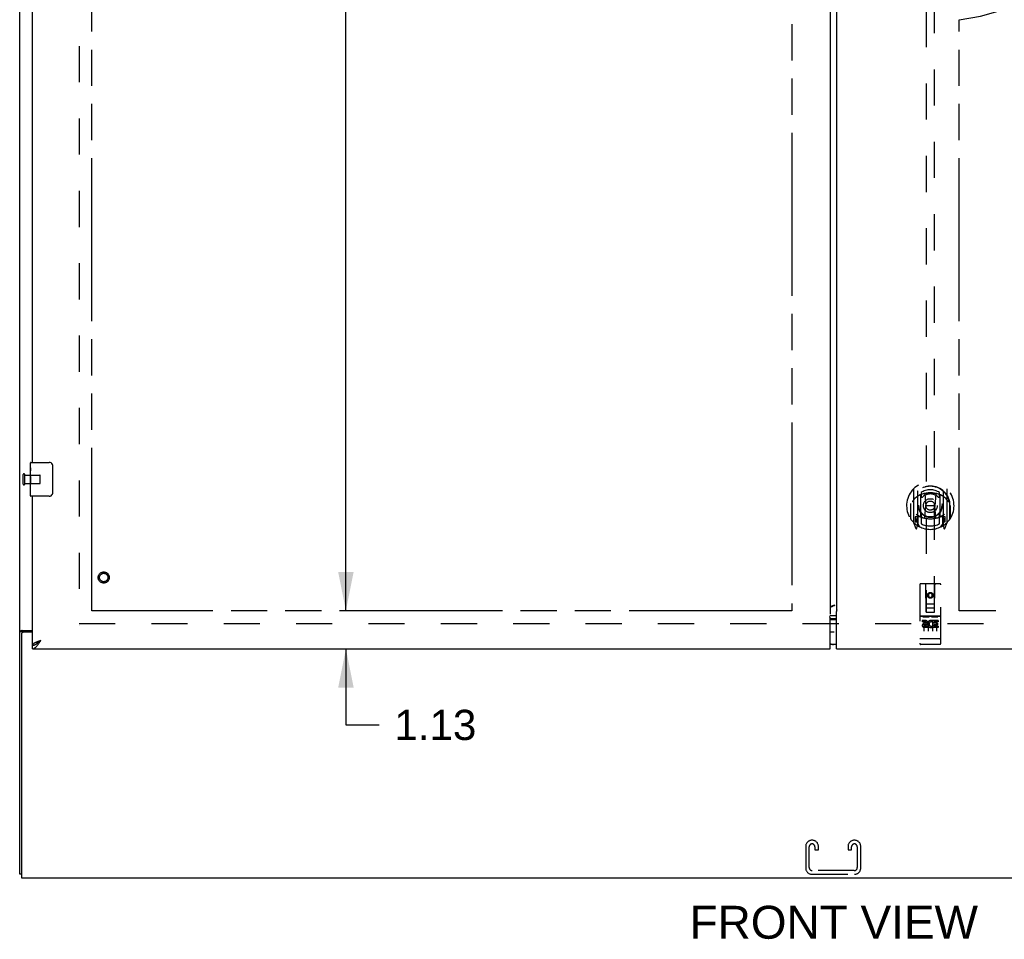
# Model space of a CAD drawing. Header units: inches. Extents: x 0 to 194, y 0 to 126.
# Tile 3 of 15: x 40 to 69, y 31 to 58. Entities that reach past the tile are written whole.
import ezdxf

# ---------------------------------------------------------------- set-up
doc = ezdxf.new("R2010")
doc.units = ezdxf.units.IN
doc.header["$LTSCALE"] = 10.674419
doc.header["$MEASUREMENT"] = 0
doc.linetypes.add('HIDDEN', pattern=[0.2, 0.1, -0.1])
doc.linetypes.add('PHANTOM', pattern=[0.8, 0.45, -0.05, 0.1, -0.05, 0.1, -0.05])
doc.layers.get('0').update_dxf_attribs({"linetype": 'CONTINUOUS'})
for name, color, linetype in [('02___PRT_ALL_AXES', 7, 'CONTINUOUS'), ('AVAILABLE_DOOR_SPACE', 7, 'CONTINUOUS'), ('DEFAULT_2', 8, 'HIDDEN'), ('DIMENSIONS', 7, 'CONTINUOUS'), ('GASKET', 7, 'CONTINUOUS')]:
    doc.layers.add(name, color=color, linetype=linetype)
doc.styles.get("Standard").update_dxf_attribs({"font": 'arial.ttf'})
doc.dimstyles.new('DIMSTYLE_3', dxfattribs={"dimtxt": 0.890486, "dimasz": 1.141649, "dimexe": 0.09, "dimexo": 0.07, "dimgap": 0.039, "dimtad": 0, "dimtih": 1, "dimtoh": 1, "dimzin": 4, "dimdsep": 46, "dimtxsty": 'Standard', "dimblk": '_FILLED', "dimblk1": '_FILLED', "dimblk2": '_FILLED', "dimcen": 0.09, "dimazin": 1, "dimtfac": 1, "dimtdec": 3, "dimtofl": 0, "dimtmove": 0, "dimatfit": 3, "dimldrblk": '_FILLED', "dimfxl": 1, "dimtolj": 1, "dimtzin": 4, "dimarcsym": 0})

# ---------------------------------------------------------------- blocks, each defined once
blk = doc.blocks.new('_FILLED')
at = {"color": 0, "linetype": 'ByBlock'}
blk.add_solid([(0, 0), (-1, 0.2), (-1, -0.2)], dxfattribs=at)
blk = doc.blocks.new('*D16')
at = {"layer": 'DIMENSIONS', "color": 2, "linetype": 'Continuous'}
for p, q in [((62.714, 74.073), (60.735, 74.073)), ((63.839, 74.073), (66.123, 74.073))]:
    blk.add_line(p, q, dxfattribs=at)
at = {"layer": 'DIMENSIONS', "color": 2, "linetype": 'Continuous', "xscale": 1.1416490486, "yscale": 1.1416490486, "zscale": 1.1416490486}
blk.add_blockref('_FILLED', (62.714, 74.073), dxfattribs=at)
at = {"layer": 'DIMENSIONS', "color": 2, "linetype": 'Continuous', "xscale": 1.1416490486, "yscale": 1.1416490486, "zscale": 1.1416490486, "rotation": 180}
blk.add_blockref('_FILLED', (63.839, 74.073), dxfattribs=at)
at = {"layer": 'DIMENSIONS', "color": 2, "linetype": 'Continuous', "insert": (60.29, 74.518), "char_height": 0.8905, "width": 2.41987, "attachment_point": 3, "line_spacing_factor": 0.9}
blk.add_mtext('1.13', dxfattribs=at)
blk = doc.blocks.new('*D20')
at = {"layer": 'DIMENSIONS', "color": 2, "linetype": 'Continuous'}
for p, q in [((49.557, 40.713), (49.557, 42.996)), ((49.557, 39.588), (49.557, 37.345)), ((49.557, 37.345), (50.539, 37.345))]:
    blk.add_line(p, q, dxfattribs=at)
at = {"layer": 'DIMENSIONS', "color": 2, "linetype": 'Continuous', "xscale": 1.1416490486, "yscale": 1.1416490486, "zscale": 1.1416490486}
for p, rotation in [((49.557, 40.713), 270), ((49.557, 39.588), 90)]:
    blk.add_blockref('_FILLED', p, dxfattribs=dict(at, rotation=rotation))
at = {"layer": 'DIMENSIONS', "color": 2, "linetype": 'Continuous', "insert": (50.985, 37.79), "char_height": 0.8905, "width": 2.41987, "attachment_point": 1, "line_spacing_factor": 0.9}
blk.add_mtext('1.13', dxfattribs=at)
blk = doc.blocks.new('*D21')
at = {"layer": 'DIMENSIONS', "color": 2, "linetype": 'Continuous'}
for p, q in [((49.557, 88.963), (49.557, 65.728)), ((49.557, 40.713), (49.557, 62.612))]:
    blk.add_line(p, q, dxfattribs=at)
at = {"layer": 'DIMENSIONS', "color": 2, "linetype": 'Continuous', "xscale": 1.1416490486, "yscale": 1.1416490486, "zscale": 1.1416490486}
for p, rotation in [((49.557, 88.963), 90), ((49.557, 40.713), 270)]:
    blk.add_blockref('_FILLED', p, dxfattribs=dict(at, rotation=rotation))
at = {"layer": 'DIMENSIONS', "color": 2, "linetype": 'Continuous', "insert": (49.557, 65.283), "char_height": 0.8905, "width": 3.11174, "attachment_point": 2, "line_spacing_factor": 0.9}
blk.add_mtext('48.25\\Ptyp.', dxfattribs=at)

msp = doc.modelspace()

# ---------------------------------------------------------------- linework, layer by layer
at = {"color": 3, "linetype": 'Continuous'}
for p, q in [((39.933, 32.942), (39.933, 92.734)), ((63.839, 89.064), (63.839, 40.612)), ((64.027, 88.929), (64.027, 40.747)), ((40.308, 45.088), (40.308, 64.338)), ((40.308, 39.692), (40.308, 44.088)), ((63.982, 40.877), (63.962, 40.87)), ((64.027, 40.747), (64.034, 40.747)), ((64.027, 39.588), (64.027, 40.688)), ((64.034, 40.747), (64.036, 40.743)), ((64.036, 40.743), (64.038, 40.741)), ((63.839, 39.588), (63.839, 40.478)), ((63.863, 40.573), (64.027, 40.573)), ((39.979, 40.119), (39.968, 40.115)), ((40.003, 40.13), (40.308, 40.13)), ((39.985, 40.018), (39.985, 32.838)), ((40.308, 40.078), (40.045, 40.078)), ((40.555, 39.834), (40.525, 39.823)), ((40.308, 39.588), (63.839, 39.588)), ((64.027, 39.588), (87.558, 39.588)), ((39.985, 32.838), (87.881, 32.838))]:
    msp.add_line(p, q, dxfattribs=at)
at = {"color": 7, "linetype": 'Continuous'}
for p, q in [((40.248, 44.927), (40.248, 45.073)), ((40.263, 45.088), (40.803, 45.088)), ((40.903, 44.988), (40.903, 44.188)), ((40.248, 44.669), (40.248, 44.703)), ((40.248, 44.472), (40.248, 44.504)), ((40.248, 44.103), (40.248, 44.242)), ((40.803, 44.088), (40.263, 44.088)), ((63.839, 40.458), (64.027, 40.458)), ((64.027, 40.474), (63.863, 40.474)), ((40.037, 40.09), (39.933, 40.09)), ((40.037, 40.078), (40.037, 40.09)), ((40.308, 39.588), (40.308, 39.692)), ((64.027, 39.718), (63.839, 39.718)), ((39.985, 32.942), (39.933, 32.942))]:
    msp.add_line(p, q, dxfattribs=at)
for points in [[(40.896, 45.024), (40.898, 45.018), (40.9, 45.012), (40.901, 45.006), (40.902, 45), (40.903, 44.994), (40.903, 44.988)], [(40.903, 44.188), (40.903, 44.182), (40.902, 44.175), (40.901, 44.169), (40.9, 44.163), (40.898, 44.157), (40.896, 44.152)], [(63.863, 40.474), (63.858, 40.474), (63.853, 40.474), (63.848, 40.474), (63.844, 40.475), (63.839, 40.475)], [(40.077, 40.13), (40.077, 40.128), (40.077, 40.126), (40.077, 40.125), (40.076, 40.123), (40.075, 40.121), (40.074, 40.12), (40.073, 40.118), (40.072, 40.116), (40.07, 40.115), (40.068, 40.113), (40.066, 40.112), (40.064, 40.111), (40.062, 40.11), (40.06, 40.108), (40.058, 40.107), (40.055, 40.106), (40.053, 40.105), (40.05, 40.104), (40.048, 40.102), (40.046, 40.101), (40.044, 40.1), (40.042, 40.098), (40.04, 40.097), (40.039, 40.095), (40.038, 40.094), (40.038, 40.092), (40.037, 40.091), (40.037, 40.09)], [(40.422, 39.728), (40.431, 39.734), (40.441, 39.74), (40.45, 39.746), (40.46, 39.753), (40.469, 39.761), (40.479, 39.768), (40.488, 39.776), (40.498, 39.784), (40.507, 39.792), (40.517, 39.8), (40.526, 39.809), (40.536, 39.817), (40.545, 39.826), (40.555, 39.834)], [(40.555, 39.834), (40.544, 39.828), (40.534, 39.821), (40.524, 39.815), (40.514, 39.808), (40.505, 39.802), (40.495, 39.795), (40.486, 39.789), (40.478, 39.783), (40.469, 39.776), (40.461, 39.77), (40.454, 39.763), (40.447, 39.757), (40.44, 39.75), (40.435, 39.744), (40.43, 39.737), (40.425, 39.731), (40.424, 39.729)], [(40.308, 39.692), (40.318, 39.692), (40.327, 39.693), (40.337, 39.694), (40.346, 39.696), (40.355, 39.698), (40.365, 39.701), (40.374, 39.704), (40.384, 39.708), (40.393, 39.712), (40.403, 39.717)], [(40.403, 39.717), (40.412, 39.722), (40.422, 39.728)]]:
    msp.add_lwpolyline(points, dxfattribs=at)
at = {"color": 3, "linetype": 'Continuous'}
for points in [[(63.852, 40.822), (63.848, 40.819), (63.845, 40.815), (63.843, 40.812), (63.841, 40.808), (63.84, 40.805), (63.839, 40.802)], [(63.852, 40.822), (63.861, 40.824), (63.876, 40.83), (63.891, 40.835), (63.906, 40.841), (63.921, 40.848), (63.936, 40.855), (63.952, 40.862), (63.967, 40.869), (63.982, 40.877)], [(63.962, 40.87), (63.952, 40.867), (63.942, 40.863), (63.932, 40.86), (63.923, 40.856), (63.914, 40.853), (63.905, 40.85), (63.896, 40.846), (63.889, 40.843), (63.881, 40.839), (63.874, 40.836), (63.868, 40.832), (63.862, 40.829), (63.857, 40.826), (63.852, 40.822)], [(64.038, 40.741), (64.039, 40.74), (64.04, 40.739), (64.04, 40.738), (64.04, 40.738), (64.04, 40.737), (64.04, 40.737), (64.04, 40.736), (64.039, 40.736), (64.039, 40.735), (64.038, 40.734), (64.038, 40.734), (64.037, 40.733), (64.037, 40.732), (64.036, 40.73), (64.036, 40.729), (64.035, 40.727), (64.034, 40.726), (64.034, 40.723), (64.033, 40.721), (64.032, 40.719), (64.032, 40.717), (64.031, 40.714), (64.03, 40.711), (64.03, 40.709), (64.029, 40.706), (64.029, 40.703), (64.028, 40.7), (64.028, 40.696), (64.027, 40.693), (64.027, 40.688)], [(63.828, 40.53), (63.827, 40.529), (63.827, 40.529), (63.826, 40.528), (63.826, 40.528), (63.826, 40.527), (63.826, 40.527), (63.826, 40.526), (63.827, 40.526), (63.827, 40.525), (63.827, 40.525), (63.828, 40.524), (63.828, 40.523), (63.829, 40.522), (63.829, 40.522), (63.83, 40.521), (63.83, 40.52), (63.831, 40.518), (63.832, 40.516), (63.832, 40.514), (63.833, 40.513), (63.833, 40.511), (63.834, 40.509), (63.835, 40.506), (63.835, 40.504), (63.836, 40.501), (63.836, 40.498), (63.837, 40.496), (63.837, 40.493), (63.838, 40.49), (63.838, 40.486), (63.839, 40.482), (63.839, 40.478)], [(63.833, 40.537), (63.831, 40.535), (63.83, 40.533), (63.828, 40.53)], [(63.838, 40.575), (63.839, 40.575), (63.844, 40.574), (63.848, 40.574), (63.853, 40.573), (63.858, 40.573), (63.863, 40.573)], [(39.968, 40.115), (39.964, 40.114), (39.96, 40.113), (39.957, 40.112), (39.954, 40.11), (39.951, 40.109), (39.948, 40.108), (39.946, 40.106), (39.943, 40.105), (39.941, 40.103), (39.939, 40.102), (39.937, 40.1), (39.936, 40.098), (39.935, 40.097), (39.934, 40.095), (39.934, 40.093), (39.933, 40.092), (39.933, 40.09)], [(40.003, 40.13), (40.001, 40.129), (39.999, 40.127), (39.996, 40.126), (39.993, 40.125), (39.99, 40.123), (39.987, 40.122), (39.983, 40.121), (39.979, 40.119)], [(40.525, 39.823), (40.51, 39.818), (40.496, 39.812), (40.481, 39.807), (40.467, 39.801), (40.453, 39.796), (40.44, 39.79), (40.427, 39.785), (40.415, 39.78)], [(40.45, 39.682), (40.46, 39.694), (40.469, 39.707), (40.479, 39.72), (40.488, 39.733), (40.498, 39.747), (40.507, 39.761), (40.517, 39.775), (40.526, 39.79), (40.536, 39.805), (40.545, 39.819), (40.555, 39.834)], [(40.415, 39.78), (40.403, 39.774), (40.391, 39.769), (40.38, 39.763), (40.37, 39.758), (40.361, 39.752), (40.352, 39.747), (40.344, 39.741), (40.336, 39.736), (40.33, 39.73), (40.324, 39.725), (40.319, 39.719), (40.315, 39.714), (40.312, 39.708), (40.31, 39.703), (40.309, 39.697), (40.308, 39.692)], [(40.308, 39.588), (40.318, 39.588), (40.327, 39.59), (40.337, 39.592), (40.346, 39.595), (40.355, 39.599), (40.365, 39.604), (40.374, 39.61), (40.384, 39.616), (40.393, 39.623), (40.403, 39.631), (40.412, 39.64), (40.422, 39.65), (40.431, 39.66), (40.441, 39.671), (40.45, 39.682)]]:
    msp.add_lwpolyline(points, dxfattribs=at)
at = {"color": 7, "linetype": 'Continuous'}
for centre, radius, start, end in [((40.263, 45.073), 0.015, 90, 180), ((40.803, 44.988), 0.1, 21.1999, 90), ((40.263, 44.103), 0.015, 180, 270), ((40.803, 44.188), 0.1, 270, 338.7946), ((63.937, 40.278), 0.18, 90, 122.8157), ((63.937, 39.898), 0.18, 237.1843, 270)]:
    msp.add_arc(centre, radius, start, end, dxfattribs=at)
at = {"color": 3, "linetype": 'Continuous'}
msp.add_arc((40.045, 40.018), 0.06, 90, 180, dxfattribs=at)
at = {"layer": '02___PRT_ALL_AXES', "color": 7, "linetype": 'Continuous'}
for p, q in [((40.248, 44.927), (40.248, 45.073)), ((40.248, 44.669), (40.248, 44.926)), ((40.254, 44.871), (40.248, 44.871)), ((40.255, 44.703), (40.255, 44.839)), ((40.248, 44.703), (40.255, 44.703)), ((40.248, 44.103), (40.248, 44.667)), ((40.25, 44.64), (40.248, 44.64)), ((40.248, 44.508), (40.254, 44.508)), ((40.248, 44.472), (40.255, 44.472)), ((40.249, 44.642), (40.251, 44.62)), ((40.255, 44.242), (40.255, 44.472)), ((40.248, 44.41), (40.255, 44.41)), ((40.248, 44.242), (40.255, 44.242))]:
    msp.add_line(p, q, dxfattribs=at)
at = {"layer": '02___PRT_ALL_AXES', "color": 8, "linetype": 'HIDDEN'}
for p, q in [((40.08, 44.464), (40.08, 44.712)), ((40.08, 44.712), (40.527, 44.712)), ((40.08, 44.464), (40.527, 44.464)), ((67.08, 40.549), (66.515, 40.549)), ((66.653, 40.427), (66.561, 40.427)), ((66.561, 40.427), (66.561, 40.384)), ((66.653, 40.384), (66.561, 40.384)), ((66.874, 40.391), (66.861, 40.372)), ((66.87, 40.416), (66.874, 40.414)), ((67.03, 40.427), (66.874, 40.427)), ((66.874, 40.427), (66.874, 40.414)), ((66.874, 40.391), (66.874, 40.213)), ((67.03, 40.384), (66.916, 40.384)), ((66.916, 40.384), (66.916, 40.341)), ((67.03, 40.427), (67.03, 40.384)), ((66.657, 40.341), (66.611, 40.341)), ((66.653, 40.3), (66.625, 40.3)), ((66.717, 40.256), (66.625, 40.256)), ((66.717, 40.213), (66.625, 40.213)), ((66.717, 40.256), (66.717, 40.213)), ((66.849, 40.261), (66.866, 40.222)), ((67.03, 40.213), (66.874, 40.213)), ((67.008, 40.341), (66.916, 40.341)), ((67.008, 40.298), (66.916, 40.298)), ((66.916, 40.298), (66.916, 40.256)), ((67.03, 40.256), (66.916, 40.256)), ((67.008, 40.341), (67.008, 40.298)), ((67.03, 40.256), (67.03, 40.213)), ((67.08, 39.721), (66.515, 39.721))]:
    msp.add_line(p, q, dxfattribs=at)
at = {"layer": '02___PRT_ALL_AXES', "color": 7, "linetype": 'Continuous'}
for points in [[(40.248, 44.927), (40.248, 44.923), (40.249, 44.919), (40.249, 44.913), (40.25, 44.907), (40.251, 44.9), (40.252, 44.893), (40.253, 44.884), (40.253, 44.876)], [(40.253, 44.876), (40.254, 44.867), (40.255, 44.858), (40.255, 44.849), (40.255, 44.839)], [(40.248, 44.669), (40.248, 44.661), (40.249, 44.652), (40.249, 44.642)], [(40.251, 44.62), (40.252, 44.608), (40.253, 44.596), (40.254, 44.584), (40.255, 44.571), (40.255, 44.559), (40.255, 44.546), (40.255, 44.533), (40.255, 44.52), (40.254, 44.508), (40.253, 44.495), (40.252, 44.483)]]:
    msp.add_lwpolyline(points, dxfattribs=at)
at = {"layer": '02___PRT_ALL_AXES', "color": 8, "linetype": 'HIDDEN'}
for centre, radius in [((42.412, 41.692), 0.124), ((66.798, 41.166), 0.085)]:
    msp.add_circle(centre, radius, dxfattribs=at)
for centre, radius, start, end in [((66.653, 40.363), 0.0635, 270, 90), ((66.653, 40.362), 0.0219, 280.307, 90), ((66.824, 40.32), 0.107, 64.2636, 293.4027), ((66.824, 40.32), 0.0639, 54.8895, 293.4026), ((66.625, 40.278), 0.0644, 102.2995, 270.0775), ((66.625, 40.278), 0.0219, 89.9011, 270)]:
    msp.add_arc(centre, radius, start, end, dxfattribs=at)
at = {"layer": '02___PRT_ALL_AXES', "color": 7, "linetype": 'Continuous'}
msp.add_ellipse((40.511, 44.504), major_axis=(0.263, 0), ratio=0.432808, start_param=3.141593, end_param=3.321581, dxfattribs=at)
at = {"layer": 'AVAILABLE_DOOR_SPACE', "color": 4, "linetype": 'PHANTOM'}
for p, q in [((42.058, 40.713), (42.058, 88.963)), ((62.714, 88.963), (62.714, 40.713)), ((67.652, 40.713), (67.652, 58.142)), ((62.714, 40.713), (42.058, 40.713)), ((85.808, 40.713), (67.652, 40.713))]:
    msp.add_line(p, q, dxfattribs=at)
msp.add_arc((66.798, 64.838), 6.75, 277.2685, 360, dxfattribs=at)
at = {"layer": 'DEFAULT_2', "color": 8, "linetype": 'HIDDEN'}
for p, q in [((41.683, 89.39), (41.683, 40.286)), ((66.673, 62.668), (66.673, 40.666)), ((66.923, 40.666), (66.923, 62.668)), ((40.037, 44.446), (40.037, 44.73)), ((40.08, 44.446), (40.08, 44.73)), ((40.537, 44.474), (40.537, 44.702)), ((66.298, 44.293), (66.298, 43.326)), ((66.415, 44.24), (66.415, 43.223)), ((66.423, 44.235), (66.423, 43.232)), ((66.523, 44.195), (66.523, 44.092)), ((67.073, 44.092), (67.073, 44.195)), ((67.173, 44.235), (67.173, 43.232)), ((67.18, 44.24), (67.18, 43.223)), ((67.298, 43.326), (67.298, 44.293)), ((66.223, 43.876), (66.223, 43.879)), ((66.223, 43.419), (66.223, 43.876)), ((66.515, 43.491), (66.515, 44.123)), ((66.635, 44.149), (66.665, 43.81)), ((66.96, 44.149), (66.93, 43.81)), ((67.08, 44.123), (67.08, 43.491)), ((67.373, 43.876), (67.373, 43.879)), ((67.373, 43.419), (67.373, 43.876)), ((66.215, 43.81), (66.23, 43.81)), ((66.215, 43.81), (66.215, 43.421)), ((66.635, 43.465), (66.665, 43.81)), ((66.93, 43.81), (66.665, 43.81)), ((66.961, 43.465), (66.93, 43.81)), ((67.38, 43.81), (67.365, 43.81)), ((67.38, 43.81), (67.38, 43.421)), ((66.302, 43.315), (66.372, 43.14)), ((66.415, 43.481), (66.355, 43.481)), ((66.355, 43.481), (66.355, 43.331)), ((66.355, 43.331), (66.415, 43.331)), ((66.393, 43.404), (66.364, 43.358)), ((66.368, 43.351), (66.423, 43.351)), ((66.493, 43.182), (66.423, 43.291)), ((66.425, 43.464), (66.425, 43.256)), ((66.515, 43.482), (66.443, 43.482)), ((66.511, 43.484), (66.445, 43.484)), ((66.523, 43.531), (66.523, 43.278)), ((67.073, 43.278), (67.073, 43.531)), ((67.153, 43.482), (67.08, 43.482)), ((67.15, 43.484), (67.085, 43.484)), ((67.173, 43.291), (67.103, 43.182)), ((67.17, 43.256), (67.17, 43.464)), ((67.173, 43.351), (67.228, 43.351)), ((67.24, 43.481), (67.18, 43.481)), ((67.18, 43.331), (67.24, 43.331)), ((67.232, 43.358), (67.203, 43.404)), ((67.223, 43.14), (67.293, 43.315)), ((67.24, 43.331), (67.24, 43.481)), ((66.394, 43.24), (66.398, 43.237)), ((66.401, 43.143), (66.415, 43.223)), ((67.18, 43.223), (67.195, 43.143)), ((67.201, 43.239), (67.202, 43.24)), ((67.202, 43.24), (67.202, 43.24)), ((67.202, 43.24), (67.202, 43.24)), ((66.485, 41.476), (66.485, 39.751)), ((67.08, 41.506), (66.515, 41.506)), ((66.671, 40.666), (66.668, 41.476)), ((66.924, 40.666), (66.928, 41.476)), ((67.11, 39.751), (67.11, 41.476)), ((66.798, 41.238), (66.735, 41.202)), ((66.735, 41.202), (66.745, 41.196)), ((66.735, 41.202), (66.735, 41.13)), ((66.735, 41.13), (66.745, 41.136)), ((66.735, 41.13), (66.798, 41.094)), ((66.798, 41.227), (66.745, 41.196)), ((66.745, 41.196), (66.745, 41.136)), ((66.745, 41.136), (66.798, 41.105)), ((66.86, 41.202), (66.798, 41.238)), ((66.798, 41.238), (66.798, 41.227)), ((66.85, 41.196), (66.798, 41.227)), ((66.798, 41.105), (66.85, 41.136)), ((66.798, 41.094), (66.86, 41.13)), ((66.798, 41.094), (66.798, 41.105)), ((66.86, 41.202), (66.85, 41.196)), ((66.85, 41.136), (66.85, 41.196)), ((66.86, 41.13), (66.85, 41.136)), ((66.86, 41.13), (66.86, 41.202)), ((66.67, 40.916), (66.925, 40.916)), ((66.883, 40.791), (66.713, 40.791)), ((66.515, 40.549), (67.08, 40.549)), ((66.587, 40.533), (66.759, 40.533)), ((66.61, 40.418), (66.61, 40.112)), ((66.671, 40.666), (66.673, 40.666)), ((66.673, 40.666), (66.923, 40.666)), ((66.735, 40.418), (66.735, 40.112)), ((66.837, 40.533), (67.009, 40.533)), ((66.86, 40.418), (66.86, 40.112)), ((66.923, 40.666), (66.924, 40.666)), ((66.985, 40.418), (66.985, 40.112)), ((41.683, 40.338), (86.183, 40.338)), ((66.503, 39.879), (66.502, 39.879)), ((66.504, 39.879), (66.503, 39.879)), ((66.505, 39.879), (66.504, 39.879)), ((66.506, 39.879), (66.505, 39.879)), ((66.505, 39.879), (66.505, 39.879)), ((66.507, 39.879), (66.506, 39.879)), ((66.508, 39.879), (66.507, 39.879)), ((66.509, 39.879), (66.508, 39.879)), ((66.51, 39.879), (66.509, 39.879)), ((66.509, 39.879), (66.509, 39.879)), ((66.511, 39.879), (66.51, 39.879)), ((66.512, 39.879), (66.511, 39.879)), ((66.513, 39.879), (66.512, 39.879)), ((66.514, 39.879), (66.513, 39.879)), ((66.515, 39.879), (66.514, 39.879)), ((66.514, 39.879), (66.514, 39.879)), ((67.081, 39.879), (66.515, 39.879)), ((67.081, 39.879), (67.082, 39.879)), ((67.082, 39.879), (67.083, 39.879)), ((67.082, 39.879), (67.082, 39.879)), ((67.083, 39.879), (67.084, 39.879)), ((67.084, 39.879), (67.085, 39.879)), ((67.085, 39.879), (67.086, 39.879)), ((67.086, 39.879), (67.087, 39.879)), ((67.087, 39.879), (67.088, 39.879)), ((67.087, 39.879), (67.087, 39.879)), ((67.088, 39.879), (67.089, 39.879)), ((67.089, 39.879), (67.09, 39.879)), ((67.09, 39.879), (67.091, 39.879)), ((67.091, 39.879), (67.092, 39.879)), ((67.091, 39.879), (67.091, 39.879)), ((67.092, 39.879), (67.093, 39.879)), ((67.093, 39.879), (67.094, 39.879)), ((67.094, 39.879), (67.094, 39.879)), ((66.765, 39.721), (66.58, 39.721)), ((67.015, 39.721), (66.83, 39.721)), ((63.121, 33.762), (63.121, 33.122)), ((63.225, 33.136), (63.225, 33.748)), ((63.316, 33.942), (63.301, 33.942)), ((63.392, 33.748), (63.392, 33.661)), ((63.496, 33.661), (63.496, 33.762)), ((64.371, 33.762), (64.371, 33.661)), ((64.475, 33.661), (64.475, 33.748)), ((64.566, 33.942), (64.551, 33.942)), ((64.642, 33.748), (64.642, 33.136)), ((64.746, 33.122), (64.746, 33.762)), ((63.392, 33.661), (63.496, 33.661)), ((64.371, 33.661), (64.475, 33.661)), ((63.301, 32.942), (64.566, 32.942)), ((64.552, 33.046), (63.315, 33.046))]:
    msp.add_line(p, q, dxfattribs=at)
for points in [[(66.61, 44.166), (66.615, 44.168), (66.621, 44.169), (66.626, 44.171), (66.632, 44.172), (66.637, 44.173), (66.642, 44.175), (66.648, 44.176), (66.653, 44.177), (66.659, 44.178), (66.664, 44.179), (66.67, 44.18), (66.675, 44.181), (66.681, 44.182), (66.686, 44.183), (66.692, 44.184), (66.697, 44.185), (66.703, 44.186), (66.709, 44.186), (66.714, 44.187), (66.72, 44.188), (66.725, 44.188), (66.731, 44.189), (66.736, 44.189), (66.742, 44.19), (66.747, 44.19), (66.753, 44.191), (66.759, 44.191), (66.764, 44.191), (66.77, 44.192), (66.775, 44.192), (66.781, 44.192), (66.787, 44.192), (66.792, 44.192), (66.798, 44.192), (66.803, 44.192), (66.809, 44.192), (66.815, 44.192), (66.82, 44.192), (66.826, 44.192), (66.831, 44.191), (66.837, 44.191), (66.843, 44.191), (66.848, 44.19), (66.854, 44.19), (66.859, 44.189), (66.865, 44.189), (66.87, 44.188), (66.876, 44.188), (66.882, 44.187), (66.887, 44.186), (66.893, 44.186), (66.898, 44.185), (66.904, 44.184), (66.909, 44.183), (66.915, 44.182), (66.92, 44.181), (66.926, 44.18), (66.931, 44.179), (66.937, 44.178), (66.942, 44.177), (66.948, 44.176), (66.953, 44.175), (66.959, 44.173), (66.964, 44.172), (66.97, 44.171), (66.975, 44.169), (66.98, 44.168), (66.986, 44.166)], [(66.343, 44.025), (66.342, 44.023), (66.34, 44.022), (66.339, 44.021), (66.337, 44.019), (66.336, 44.018), (66.334, 44.016), (66.332, 44.014), (66.331, 44.013), (66.329, 44.011), (66.327, 44.009), (66.325, 44.007), (66.323, 44.005), (66.321, 44.003), (66.32, 44.001), (66.318, 43.998), (66.316, 43.996), (66.314, 43.994), (66.311, 43.991), (66.309, 43.988), (66.307, 43.986), (66.305, 43.983), (66.303, 43.98), (66.3, 43.977), (66.298, 43.974), (66.296, 43.97), (66.293, 43.967), (66.291, 43.963), (66.288, 43.959), (66.286, 43.956), (66.283, 43.951), (66.28, 43.947), (66.277, 43.943), (66.274, 43.938), (66.271, 43.933), (66.268, 43.928), (66.265, 43.923)], [(67.33, 43.923), (67.327, 43.928), (67.324, 43.933), (67.321, 43.938), (67.318, 43.943), (67.316, 43.947), (67.313, 43.951), (67.31, 43.955), (67.308, 43.959), (67.305, 43.963), (67.302, 43.967), (67.3, 43.97), (67.298, 43.974), (67.295, 43.977), (67.293, 43.98), (67.291, 43.983), (67.289, 43.986), (67.286, 43.988), (67.284, 43.991), (67.282, 43.994), (67.28, 43.996), (67.278, 43.998), (67.276, 44.001), (67.274, 44.003), (67.272, 44.005), (67.27, 44.007), (67.269, 44.009), (67.267, 44.011), (67.265, 44.013), (67.263, 44.014), (67.262, 44.016), (67.26, 44.018), (67.258, 44.019), (67.257, 44.021), (67.255, 44.022), (67.254, 44.023), (67.252, 44.025)], [(66.58, 40.531), (66.58, 40.531), (66.58, 40.531), (66.581, 40.532), (66.581, 40.532), (66.581, 40.532), (66.581, 40.532), (66.581, 40.532), (66.581, 40.532), (66.581, 40.532), (66.581, 40.532), (66.581, 40.532), (66.581, 40.532), (66.582, 40.532), (66.582, 40.532), (66.582, 40.532), (66.582, 40.532), (66.582, 40.532), (66.582, 40.532), (66.582, 40.532), (66.582, 40.532), (66.583, 40.532), (66.583, 40.532), (66.583, 40.532), (66.583, 40.532), (66.583, 40.532), (66.583, 40.532), (66.583, 40.532), (66.584, 40.532), (66.584, 40.532), (66.584, 40.532), (66.584, 40.532), (66.584, 40.532), (66.584, 40.532), (66.585, 40.532), (66.585, 40.533), (66.585, 40.533), (66.585, 40.533), (66.585, 40.533), (66.585, 40.533), (66.586, 40.533), (66.586, 40.533), (66.586, 40.533), (66.586, 40.533), (66.586, 40.533), (66.587, 40.533)], [(66.759, 40.533), (66.759, 40.533), (66.759, 40.533), (66.759, 40.533), (66.76, 40.533), (66.76, 40.533), (66.76, 40.533), (66.76, 40.533), (66.76, 40.533), (66.761, 40.533), (66.761, 40.533), (66.761, 40.533), (66.761, 40.532), (66.761, 40.532), (66.761, 40.532), (66.762, 40.532), (66.762, 40.532), (66.762, 40.532), (66.762, 40.532), (66.762, 40.532), (66.762, 40.532), (66.762, 40.532), (66.763, 40.532), (66.763, 40.532), (66.763, 40.532), (66.763, 40.532), (66.763, 40.532), (66.763, 40.532), (66.763, 40.532), (66.764, 40.532), (66.764, 40.532), (66.764, 40.532), (66.764, 40.532), (66.764, 40.532), (66.764, 40.532), (66.764, 40.532), (66.764, 40.532), (66.764, 40.532), (66.765, 40.532), (66.765, 40.532), (66.765, 40.532), (66.765, 40.532), (66.765, 40.532), (66.765, 40.532), (66.765, 40.531), (66.765, 40.531), (66.765, 40.531)], [(66.83, 40.531), (66.83, 40.531), (66.83, 40.531), (66.831, 40.532), (66.831, 40.532), (66.831, 40.532), (66.831, 40.532), (66.831, 40.532), (66.831, 40.532), (66.831, 40.532), (66.831, 40.532), (66.831, 40.532), (66.831, 40.532), (66.832, 40.532), (66.832, 40.532), (66.832, 40.532), (66.832, 40.532), (66.832, 40.532), (66.832, 40.532), (66.832, 40.532), (66.832, 40.532), (66.833, 40.532), (66.833, 40.532), (66.833, 40.532), (66.833, 40.532), (66.833, 40.532), (66.833, 40.532), (66.833, 40.532), (66.834, 40.532), (66.834, 40.532), (66.834, 40.532), (66.834, 40.532), (66.834, 40.532), (66.834, 40.532), (66.835, 40.532), (66.835, 40.533), (66.835, 40.533), (66.835, 40.533), (66.835, 40.533), (66.835, 40.533), (66.836, 40.533), (66.836, 40.533), (66.836, 40.533), (66.836, 40.533), (66.836, 40.533), (66.837, 40.533)], [(67.009, 40.533), (67.009, 40.533), (67.009, 40.533), (67.009, 40.533), (67.01, 40.533), (67.01, 40.533), (67.01, 40.533), (67.01, 40.533), (67.01, 40.533), (67.011, 40.533), (67.011, 40.533), (67.011, 40.533), (67.011, 40.532), (67.011, 40.532), (67.011, 40.532), (67.012, 40.532), (67.012, 40.532), (67.012, 40.532), (67.012, 40.532), (67.012, 40.532), (67.012, 40.532), (67.012, 40.532), (67.013, 40.532), (67.013, 40.532), (67.013, 40.532), (67.013, 40.532), (67.013, 40.532), (67.013, 40.532), (67.013, 40.532), (67.014, 40.532), (67.014, 40.532), (67.014, 40.532), (67.014, 40.532), (67.014, 40.532), (67.014, 40.532), (67.014, 40.532), (67.014, 40.532), (67.014, 40.532), (67.015, 40.532), (67.015, 40.532), (67.015, 40.532), (67.015, 40.532), (67.015, 40.532), (67.015, 40.532), (67.015, 40.531), (67.015, 40.531), (67.015, 40.531)], [(66.502, 39.879), (66.502, 39.879), (66.501, 39.879), (66.501, 39.88), (66.5, 39.88), (66.5, 39.88), (66.5, 39.88), (66.499, 39.88), (66.499, 39.88), (66.499, 39.88), (66.498, 39.88), (66.498, 39.88), (66.498, 39.88), (66.497, 39.88), (66.497, 39.88), (66.497, 39.88), (66.496, 39.88), (66.496, 39.88), (66.496, 39.88), (66.495, 39.88), (66.495, 39.881), (66.495, 39.881), (66.494, 39.881), (66.494, 39.881), (66.494, 39.881), (66.494, 39.881), (66.493, 39.881), (66.493, 39.881), (66.493, 39.881), (66.492, 39.881), (66.492, 39.881), (66.492, 39.881), (66.492, 39.881), (66.491, 39.882), (66.491, 39.882), (66.491, 39.882), (66.491, 39.882), (66.49, 39.882), (66.49, 39.882), (66.49, 39.882), (66.49, 39.882), (66.489, 39.882), (66.489, 39.882), (66.489, 39.882), (66.489, 39.883), (66.489, 39.883), (66.488, 39.883), (66.488, 39.883), (66.488, 39.883), (66.488, 39.883), (66.488, 39.883), (66.488, 39.883), (66.487, 39.883), (66.487, 39.883), (66.487, 39.883), (66.487, 39.884), (66.487, 39.884), (66.487, 39.884), (66.487, 39.884), (66.486, 39.884), (66.486, 39.884), (66.486, 39.884), (66.486, 39.884), (66.486, 39.884), (66.486, 39.884), (66.486, 39.885), (66.486, 39.885), (66.486, 39.885), (66.486, 39.885), (66.486, 39.885), (66.486, 39.885), (66.486, 39.885), (66.485, 39.885), (66.485, 39.885), (66.485, 39.886), (66.485, 39.886), (66.485, 39.886), (66.485, 39.886), (66.485, 39.886), (66.485, 39.886)], [(67.094, 39.879), (67.095, 39.88), (67.095, 39.88), (67.096, 39.88), (67.096, 39.88), (67.096, 39.88), (67.097, 39.88), (67.097, 39.88), (67.097, 39.88), (67.098, 39.88), (67.098, 39.88), (67.098, 39.88), (67.099, 39.88), (67.099, 39.88), (67.099, 39.88), (67.1, 39.88), (67.1, 39.88), (67.1, 39.88), (67.101, 39.881), (67.101, 39.881), (67.101, 39.881), (67.102, 39.881), (67.102, 39.881), (67.102, 39.881), (67.102, 39.881), (67.103, 39.881), (67.103, 39.881), (67.103, 39.881), (67.104, 39.881), (67.104, 39.881), (67.104, 39.881), (67.104, 39.882), (67.105, 39.882), (67.105, 39.882), (67.105, 39.882), (67.105, 39.882), (67.105, 39.882), (67.106, 39.882), (67.106, 39.882), (67.106, 39.882), (67.106, 39.882), (67.107, 39.882), (67.107, 39.883), (67.107, 39.883), (67.107, 39.883), (67.107, 39.883), (67.108, 39.883), (67.108, 39.883), (67.108, 39.883), (67.108, 39.883), (67.108, 39.883), (67.108, 39.883), (67.108, 39.883), (67.109, 39.884), (67.109, 39.884), (67.109, 39.884), (67.109, 39.884), (67.109, 39.884), (67.109, 39.884), (67.109, 39.884), (67.109, 39.884), (67.11, 39.884), (67.11, 39.884), (67.11, 39.885), (67.11, 39.885), (67.11, 39.885), (67.11, 39.885), (67.11, 39.885), (67.11, 39.885), (67.11, 39.885), (67.11, 39.885), (67.11, 39.885), (67.11, 39.886), (67.11, 39.886), (67.11, 39.886), (67.11, 39.886), (67.11, 39.886), (67.11, 39.886)]]:
    msp.add_lwpolyline(points, dxfattribs=at)
for centre, radius in [((66.798, 43.812), 0.35), ((66.798, 43.812), 0.335), ((66.798, 43.812), 0.205), ((66.798, 43.812), 0.133), ((42.412, 41.692), 0.164), ((42.412, 41.692), 0.124), ((66.798, 41.166), 0.0845)]:
    msp.add_circle(centre, radius, dxfattribs=at)
for centre, radius, start, end in [((40.059, 44.73), 0.0215, 360, 180), ((40.059, 44.446), 0.0215, 180, 0), ((40.527, 44.702), 0.01, 360, 90), ((40.527, 44.474), 0.01, 270, 0), ((66.798, 43.81), 0.7, 305.5126, 234.4874), ((66.798, 43.807), 0.583, 0.2464, 179.7536), ((66.798, 43.802), 0.58, 7.6622, 172.3378), ((66.313, 44.293), 0.015, 135.0748, 180), ((66.798, 43.492), 0.7, 49.529, 130.471), ((66.43, 44.24), 0.015, 130.3587, 180), ((66.443, 44.235), 0.02, 129.3378, 179.9984), ((66.798, 43.802), 0.48, 55.0461, 124.9539), ((66.798, 43.812), 0.343, 48.8739, 131.1261), ((66.615, 44.147), 0.02, 5.0796, 105.5752), ((66.98, 44.147), 0.02, 74.4248, 174.9204), ((67.153, 44.235), 0.02, 0, 50.6594), ((67.165, 44.24), 0.015, 0, 49.6413), ((67.283, 44.293), 0.015, 0, 44.9252), ((66.243, 43.876), 0.02, 172.3378, 180), ((66.53, 44.123), 0.015, 112.9863, 180), ((66.553, 44.092), 0.03, 180, 311.1261), ((67.043, 44.092), 0.03, 228.8739, 360), ((67.065, 44.123), 0.015, 0, 67.0137), ((67.353, 43.876), 0.02, 0, 7.6622), ((66.243, 43.419), 0.02, 180, 215.2961), ((66.798, 43.812), 0.7, 215.2961, 324.7039), ((66.313, 43.326), 0.015, 180, 224.9252), ((66.368, 43.356), 0.005, 147.3208, 270), ((66.798, 44.122), 0.7, 233.2319, 306.7681), ((66.235, 43.506), 0.188, 327.3208, 360), ((66.443, 43.462), 0.02, 90, 180), ((66.445, 43.464), 0.02, 90, 180), ((66.511, 43.464), 0.02, 66.536, 90), ((66.53, 43.491), 0.015, 180, 247.0137), ((66.798, 44.124), 0.7, 246.536, 293.464), ((66.553, 43.531), 0.03, 48.8739, 180), ((66.798, 43.812), 0.343, 228.8739, 311.1261), ((66.615, 43.467), 0.02, 254.3869, 354.9204), ((66.981, 43.467), 0.02, 185.0796, 285.6131), ((67.043, 43.531), 0.03, 0, 131.1261), ((67.065, 43.491), 0.015, 292.9863, 360), ((67.085, 43.464), 0.02, 90, 113.464), ((67.15, 43.464), 0.02, 0, 90), ((67.153, 43.462), 0.02, 0, 90), ((67.361, 43.506), 0.188, 180, 212.6792), ((67.228, 43.356), 0.005, 270, 32.6792), ((67.283, 43.326), 0.015, 315.0748, 360), ((67.353, 43.419), 0.02, 324.7039, 360), ((66.386, 43.145), 0.015, 201.8041, 350), ((66.403, 43.256), 0.02, 234.4874, 360), ((66.405, 43.256), 0.02, 234.7457, 360), ((66.443, 43.232), 0.02, 180, 238.5295), ((66.798, 43.812), 0.6, 242.7204, 297.2796), ((67.153, 43.232), 0.02, 301.4688, 359.9992), ((67.19, 43.256), 0.02, 180, 305.2543), ((67.193, 43.256), 0.02, 180, 305.5126), ((67.209, 43.145), 0.015, 190, 338.1959), ((66.515, 41.476), 0.03, 90, 180), ((66.638, 41.476), 0.03, 0, 90), ((66.958, 41.476), 0.03, 90, 180), ((67.08, 41.476), 0.03, 0, 90), ((66.713, 40.751), 0.04, 90, 180), ((66.713, 40.706), 0.04, 180, 270), ((66.883, 40.751), 0.04, 0, 90), ((66.883, 40.706), 0.04, 270, 360), ((66.515, 40.579), 0.03, 180, 270), ((67.08, 40.579), 0.03, 270, 360), ((66.515, 39.751), 0.03, 180, 270), ((67.08, 39.751), 0.03, 270, 360), ((63.301, 33.762), 0.18, 90, 180), ((63.315, 33.748), 0.09, 90, 180), ((63.302, 33.748), 0.09, 0, 81.7808), ((63.316, 33.762), 0.18, 0, 90), ((64.551, 33.762), 0.18, 90, 180), ((64.565, 33.748), 0.09, 90, 180), ((64.552, 33.748), 0.09, 0, 81.7808), ((64.566, 33.762), 0.18, 0, 90), ((63.301, 33.122), 0.18, 180, 270), ((63.315, 33.136), 0.09, 180, 270), ((64.552, 33.136), 0.09, 270, 360), ((64.566, 33.122), 0.18, 270, 360)]:
    msp.add_arc(centre, radius, start, end, dxfattribs=at)
at = {"layer": 'GASKET', "color": 40, "linetype": 'Continuous'}
msp.add_line((63.839, 40.088), (63.964, 40.088), dxfattribs=at)

# ---------------------------------------------------------------- texts
at = {"layer": 'DIMENSIONS', "color": 2, "linetype": 'Continuous', "insert": (63.949, 32.009), "char_height": 0.9704, "width": 8.49192, "attachment_point": 2, "line_spacing_factor": 0.9}
msp.add_mtext('FRONT VIEW', dxfattribs=at)

# ---------------------------------------------------------------- dimensions: what is measured, and where the dimension line sits
at = {"layer": 'DIMENSIONS', "color": 2, "linetype": 'Continuous'}
dim = msp.add_linear_dim(base=(49.557, 40.713), p1=(62.714, 88.963), p2=(62.714, 40.713), angle=270, text='<>\\Ptyp.', dimstyle='DIMSTYLE_3', dxfattribs=at)
dim.commit()
dim.dimension.update_dxf_attribs({"geometry": '*D21', "text_midpoint": (49.557, 64.17), "dimtype": 160})
dim = msp.add_linear_dim(base=(63.839322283, 74.07309519), p1=(62.714322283, 40.712822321), p2=(63.839322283, 40.536622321), dimstyle='DIMSTYLE_3', dxfattribs=at)
dim.commit()
dim.dimension.update_dxf_attribs({"geometry": '*D16', "text_midpoint": (59.118347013, 74.06812877), "dimtype": 160})
dim = msp.add_linear_dim(base=(49.557458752, 39.587822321), p1=(62.714322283, 40.712822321), p2=(40.328072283, 39.587822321), angle=270, dimstyle='DIMSTYLE_3', dxfattribs=at)
dim.commit()
dim.dimension.update_dxf_attribs({"geometry": '*D20', "text_midpoint": (52.233023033, 37.339816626), "dimtype": 160})

doc.saveas('drawing.dxf')
